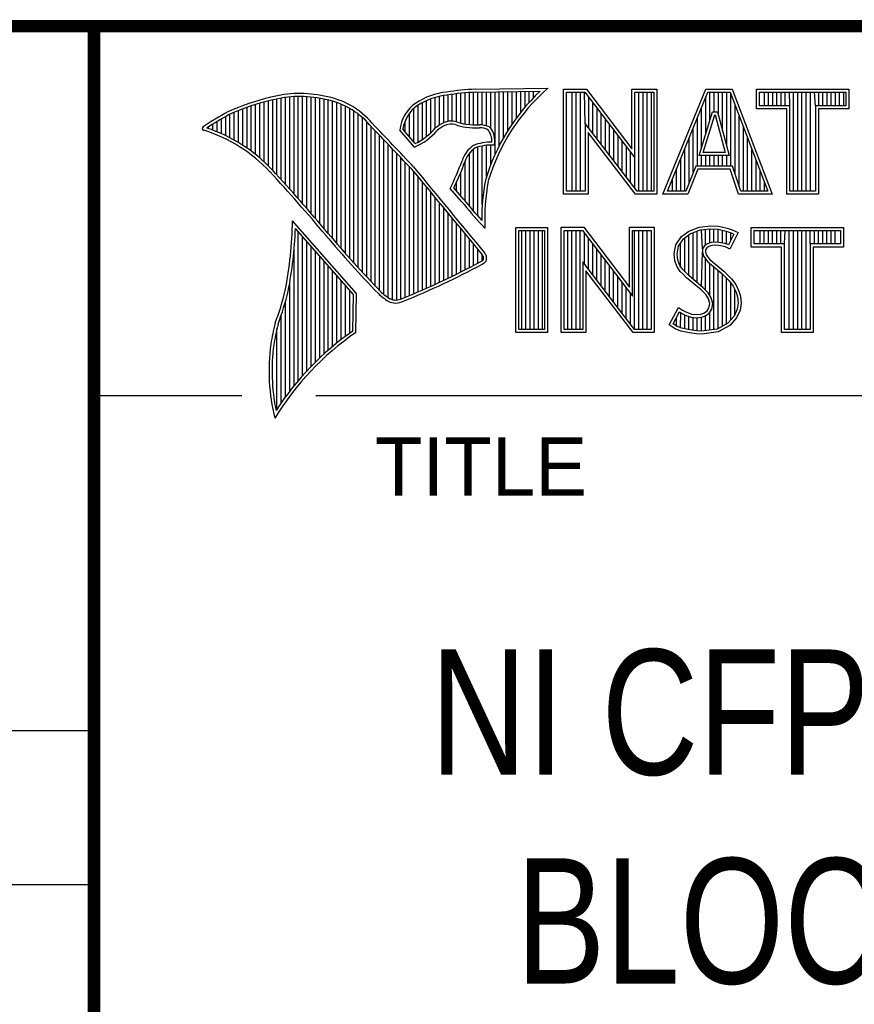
# Model space of a CAD drawing. Header units: inches. Extents: x 0 to 22, y 0 to 17.
# Tile 8 of 18: x 16.3 to 17.6, y 1.4 to 3. Entities that reach past the tile are written whole.
import ezdxf

# ---------------------------------------------------------------- set-up
doc = ezdxf.new("R2010")
doc.units = ezdxf.units.IN
doc.header["$LTSCALE"] = 1.21
doc.header["$MEASUREMENT"] = 0
doc.layers.get('0').update_dxf_attribs({"linetype": 'CONTINUOUS'})
doc.styles.get("Standard").update_dxf_attribs({"font": 'txt', "width": 0.8})

msp = doc.modelspace()

# ---------------------------------------------------------------- linework, layer by layer
at = {"color": 2, "linetype": 'CONTINUOUS'}
for p, q in [((16.3737, 2.9596), (21.5037, 2.9596)), ((16.3737, 2.9596), (16.3737, 1.2496)), ((16.375, 2.96), (21.5, 2.96)), ((16.6806, 2.707), (16.6806, 2.8459)), ((16.6875, 2.6995), (16.6875, 2.8467)), ((16.6943, 2.6918), (16.6943, 2.8472)), ((16.7011, 2.6841), (16.7011, 2.8474)), ((16.708, 2.6764), (16.708, 2.8474)), ((16.7148, 2.6685), (16.7148, 2.847)), ((16.7216, 2.6607), (16.7216, 2.8465)), ((16.7284, 2.6527), (16.7284, 2.8456)), ((16.9196, 2.7966), (16.9196, 2.8459)), ((16.9264, 2.8018), (16.9264, 2.8477)), ((16.9332, 2.8053), (16.9332, 2.849)), ((16.9401, 2.8077), (16.9401, 2.8499)), ((16.9469, 2.8082), (16.9469, 2.8509)), ((16.9537, 2.8069), (16.9537, 2.8518)), ((16.9606, 2.8048), (16.9606, 2.8525)), ((16.9674, 2.8034), (16.9674, 2.8531)), ((16.9742, 2.8027), (16.9742, 2.8536)), ((16.981, 2.8023), (16.981, 2.854)), ((16.9838, 2.8589), (17.0997, 2.8607)), ((16.9839, 2.8541), (17.087, 2.8557)), ((16.9879, 2.802), (16.9879, 2.8542)), ((16.9947, 2.8019), (16.9947, 2.8543)), ((17.0015, 2.8005), (17.0015, 2.8544)), ((17.0083, 2.7963), (17.0083, 2.8545)), ((17.0152, 2.755), (17.0152, 2.8546)), ((17.022, 2.7691), (17.022, 2.8547)), ((17.0288, 2.7817), (17.0288, 2.8548)), ((17.0357, 2.7931), (17.0357, 2.8549)), ((17.0425, 2.8035), (17.0425, 2.855)), ((17.0493, 2.8131), (17.0493, 2.8551)), ((17.0561, 2.822), (17.0561, 2.8552)), ((17.063, 2.8303), (17.063, 2.8553)), ((17.0698, 2.8381), (17.0698, 2.8554)), ((17.0766, 2.8454), (17.0766, 2.8555)), ((17.1243, 2.8592), (17.1609, 2.8592)), ((17.1243, 2.6915), (17.1243, 2.8592)), ((17.1291, 2.8543), (17.1585, 2.8543)), ((17.1291, 2.6963), (17.1291, 2.8543)), ((17.1381, 2.6963), (17.1381, 2.8543)), ((17.1447, 2.6963), (17.1447, 2.8543)), ((17.1514, 2.6963), (17.1514, 2.8543)), ((17.1589, 2.8042), (17.1581, 2.8543)), ((17.1585, 2.8543), (17.2383, 2.7492)), ((17.1609, 2.8592), (17.2334, 2.7636)), ((17.1648, 2.7965), (17.1648, 2.8461)), ((17.2334, 2.8592), (17.2732, 2.8592)), ((17.2334, 2.7636), (17.2334, 2.8592)), ((17.2383, 2.8543), (17.2684, 2.8543)), ((17.2383, 2.7492), (17.2383, 2.8543)), ((17.2449, 2.6963), (17.2449, 2.8543)), ((17.2515, 2.6963), (17.2515, 2.8543)), ((17.2582, 2.6963), (17.2582, 2.8543)), ((17.2649, 2.6963), (17.2649, 2.8543)), ((17.2684, 2.8543), (17.2684, 2.6963)), ((17.2732, 2.8592), (17.2732, 2.6915)), ((17.2831, 2.6915), (17.3516, 2.8591)), ((17.2903, 2.6964), (17.3548, 2.8542)), ((17.3516, 2.8591), (17.3938, 2.8591)), ((17.3517, 2.7882), (17.3517, 2.8465)), ((17.3548, 2.8542), (17.3905, 2.8542)), ((17.3583, 2.8098), (17.3583, 2.8542)), ((17.365, 2.8228), (17.365, 2.8542)), ((17.3717, 2.817), (17.3717, 2.8542)), ((17.3784, 2.7925), (17.3784, 2.8542)), ((17.385, 2.7679), (17.385, 2.8542)), ((17.3905, 2.8542), (17.4504, 2.6964)), ((17.3917, 2.7364), (17.3917, 2.851)), ((17.3938, 2.8591), (17.4574, 2.6915)), ((17.4327, 2.8591), (17.5802, 2.8591)), ((17.4327, 2.8278), (17.4327, 2.8591)), ((17.4375, 2.8542), (17.5753, 2.8542)), ((17.4375, 2.8327), (17.4375, 2.8542)), ((17.4451, 2.8327), (17.4451, 2.8542)), ((17.4518, 2.8327), (17.4518, 2.8542)), ((17.4585, 2.8327), (17.4585, 2.8542)), ((17.4652, 2.8327), (17.4652, 2.8542)), ((17.4718, 2.8327), (17.4718, 2.8542)), ((17.4785, 2.8327), (17.4785, 2.8542)), ((17.4859, 2.8327), (17.4852, 2.8542)), ((17.4919, 2.6964), (17.4919, 2.8542)), ((17.4985, 2.6964), (17.4985, 2.8542)), ((17.5052, 2.6964), (17.5052, 2.8542)), ((17.5119, 2.6964), (17.5119, 2.8542)), ((17.5186, 2.6964), (17.5186, 2.8542)), ((17.5269, 2.8327), (17.5252, 2.8542)), ((17.5319, 2.8327), (17.5319, 2.8542)), ((17.5386, 2.8327), (17.5386, 2.8542)), ((17.5453, 2.8327), (17.5453, 2.8542)), ((17.5519, 2.8327), (17.5519, 2.8542)), ((17.5586, 2.8327), (17.5586, 2.8542)), ((17.5653, 2.8327), (17.5653, 2.8542)), ((17.572, 2.8327), (17.572, 2.8542)), ((17.5753, 2.8542), (17.5753, 2.8327)), ((17.5802, 2.8591), (17.5802, 2.8278)), ((16.6192, 2.765), (16.6192, 2.8301)), ((16.626, 2.7601), (16.626, 2.8325)), ((16.6329, 2.7549), (16.6329, 2.8347)), ((16.6397, 2.7492), (16.6397, 2.8367)), ((16.6465, 2.7431), (16.6465, 2.8386)), ((16.6533, 2.7366), (16.6533, 2.8403)), ((16.6602, 2.7295), (16.6602, 2.8419)), ((16.667, 2.7221), (16.667, 2.8435)), ((16.6738, 2.7146), (16.6738, 2.8449)), ((16.7353, 2.6447), (16.7353, 2.8445)), ((16.7421, 2.6366), (16.7421, 2.8431)), ((16.7489, 2.6285), (16.7489, 2.8417)), ((16.7557, 2.6204), (16.7557, 2.84)), ((16.7626, 2.6125), (16.7626, 2.8378)), ((16.7694, 2.6046), (16.7694, 2.8352)), ((16.7762, 2.5968), (16.7762, 2.8321)), ((16.8923, 2.7747), (16.8923, 2.8335)), ((16.8991, 2.7788), (16.8991, 2.8375)), ((16.9059, 2.7837), (16.9059, 2.8408)), ((16.9128, 2.7896), (16.9128, 2.8436)), ((17.1714, 2.7879), (17.1714, 2.8373)), ((17.345, 2.7666), (17.345, 2.8302)), ((17.3984, 2.7232), (17.3984, 2.8334)), ((17.4859, 2.8327), (17.4375, 2.8327)), ((17.4859, 2.6964), (17.4859, 2.8327)), ((17.5753, 2.8327), (17.5269, 2.8327)), ((17.5269, 2.8327), (17.5269, 2.6964)), ((16.5851, 2.7849), (16.5851, 2.8154)), ((16.5919, 2.7815), (16.5919, 2.819)), ((16.5987, 2.7778), (16.5987, 2.8221)), ((16.6055, 2.7738), (16.6055, 2.8249)), ((16.6124, 2.7696), (16.6124, 2.8276)), ((16.7831, 2.5891), (16.7831, 2.8284)), ((16.7899, 2.5815), (16.7899, 2.8242)), ((16.7967, 2.5739), (16.7967, 2.8193)), ((16.8786, 2.783), (16.8786, 2.8206)), ((16.8855, 2.7749), (16.8855, 2.8281)), ((17.1781, 2.7792), (17.1781, 2.8285)), ((17.1848, 2.7705), (17.1848, 2.8197)), ((17.3383, 2.7364), (17.3383, 2.8138)), ((17.3409, 2.7533), (17.3624, 2.8228)), ((17.3475, 2.7581), (17.3659, 2.8179)), ((17.3624, 2.8228), (17.3701, 2.8228)), ((17.3659, 2.8179), (17.3664, 2.8179)), ((17.3664, 2.8179), (17.3827, 2.7581)), ((17.3701, 2.8228), (17.389, 2.7533)), ((17.4051, 2.7034), (17.4051, 2.8158)), ((17.481, 2.8278), (17.4327, 2.8278)), ((17.481, 2.6915), (17.481, 2.8278)), ((17.5802, 2.8278), (17.5318, 2.8278)), ((17.5318, 2.8278), (17.5318, 2.6915)), ((16.5578, 2.796), (16.5578, 2.7989)), ((16.5646, 2.7936), (16.5646, 2.8033)), ((16.5714, 2.7909), (16.5714, 2.8075)), ((16.5782, 2.788), (16.5782, 2.8116)), ((16.8035, 2.5665), (16.8035, 2.8136)), ((16.8104, 2.5591), (16.8104, 2.807)), ((16.8172, 2.5519), (16.8172, 2.7996)), ((16.8718, 2.791), (16.8718, 2.8085)), ((17.2418, 2.6963), (17.1589, 2.8042)), ((17.1589, 2.8042), (17.1589, 2.6963)), ((17.1915, 2.7618), (17.1915, 2.8109)), ((17.1981, 2.7531), (17.1981, 2.8021)), ((17.4118, 2.6964), (17.4118, 2.7982)), ((16.824, 2.5447), (16.824, 2.7924)), ((16.8308, 2.5375), (16.8308, 2.7853)), ((16.8864, 2.7664), (16.8632, 2.7937)), ((16.8877, 2.7723), (16.8682, 2.7952)), ((17.2395, 2.6915), (17.1637, 2.7899)), ((17.1637, 2.7899), (17.1637, 2.6915)), ((17.2048, 2.7445), (17.2048, 2.7933)), ((17.2115, 2.7358), (17.2115, 2.7845)), ((17.3316, 2.7267), (17.3316, 2.7975)), ((16.8377, 2.5314), (16.8377, 2.7781)), ((16.8445, 2.5262), (16.8445, 2.7709)), ((16.9947, 2.6748), (16.9947, 2.7683)), ((17.0015, 2.7195), (17.0015, 2.7694)), ((17.0083, 2.7388), (17.0083, 2.7698)), ((17.2182, 2.7271), (17.2182, 2.7757)), ((17.2248, 2.7184), (17.2248, 2.7669)), ((17.325, 2.7101), (17.325, 2.7812)), ((17.4184, 2.6964), (17.4184, 2.7806)), ((16.8513, 2.523), (16.8513, 2.7637)), ((16.8581, 2.5224), (16.8581, 2.7565)), ((16.9742, 2.672), (16.9742, 2.7568)), ((16.981, 2.664), (16.981, 2.7634)), ((16.9879, 2.6563), (16.9879, 2.7665)), ((17.2315, 2.7098), (17.2315, 2.7581)), ((17.3183, 2.6964), (17.3183, 2.7648)), ((17.389, 2.7533), (17.3409, 2.7533)), ((17.345, 2.7364), (17.345, 2.7533)), ((17.3827, 2.7581), (17.3475, 2.7581)), ((17.3517, 2.7364), (17.3517, 2.7533)), ((17.3583, 2.7364), (17.3583, 2.7533)), ((17.365, 2.7364), (17.365, 2.7533)), ((17.3717, 2.7364), (17.3717, 2.7533)), ((17.3784, 2.7364), (17.3784, 2.7533)), ((17.385, 2.7364), (17.385, 2.7533)), ((17.4251, 2.6964), (17.4251, 2.763)), ((16.865, 2.5241), (16.865, 2.7493)), ((16.8718, 2.527), (16.8718, 2.7421)), ((16.9674, 2.6802), (16.9674, 2.7444)), ((17.2382, 2.7011), (17.2383, 2.7492)), ((17.3116, 2.6964), (17.3116, 2.7485)), ((17.3356, 2.7364), (17.3195, 2.6964)), ((17.394, 2.7364), (17.3356, 2.7364)), ((17.4074, 2.6964), (17.394, 2.7364)), ((17.4318, 2.6964), (17.4318, 2.7455)), ((16.8786, 2.5298), (16.8786, 2.7348)), ((16.8855, 2.5327), (16.8855, 2.727)), ((16.9606, 2.6882), (16.9606, 2.7266)), ((17.3049, 2.6964), (17.3049, 2.7322)), ((17.3388, 2.7316), (17.3228, 2.6915)), ((17.3905, 2.7316), (17.3388, 2.7316)), ((17.4039, 2.6915), (17.3905, 2.7316)), ((17.4385, 2.6964), (17.4385, 2.7279)), ((16.8923, 2.5356), (16.8923, 2.7187)), ((16.8991, 2.5385), (16.8991, 2.7104)), ((16.9537, 2.696), (16.9537, 2.7109)), ((17.2983, 2.6964), (17.2983, 2.7158)), ((17.4451, 2.6964), (17.4451, 2.7103)), ((16.9059, 2.5415), (16.9059, 2.7022)), ((16.9128, 2.5446), (16.9128, 2.6939)), ((16.9616, 2.6797), (16.9434, 2.7005)), ((16.9653, 2.6828), (16.9492, 2.7013)), ((17.1637, 2.6915), (17.1243, 2.6915)), ((17.1589, 2.6963), (17.1291, 2.6963)), ((17.2732, 2.6915), (17.2395, 2.6915)), ((17.2684, 2.6963), (17.2418, 2.6963)), ((17.3228, 2.6915), (17.2831, 2.6915)), ((17.3195, 2.6964), (17.2903, 2.6964)), ((17.4574, 2.6915), (17.4039, 2.6915)), ((17.4504, 2.6964), (17.4074, 2.6964)), ((17.5318, 2.6915), (17.481, 2.6915)), ((17.5269, 2.6964), (17.4859, 2.6964)), ((16.9196, 2.5477), (16.9196, 2.6856)), ((16.9264, 2.5508), (16.9264, 2.6774)), ((16.9332, 2.554), (16.9332, 2.6691)), ((16.9401, 2.5573), (16.9401, 2.6608)), ((16.7939, 2.533), (16.6919, 2.6489)), ((16.9469, 2.5606), (16.9469, 2.6526)), ((16.9537, 2.5639), (16.9537, 2.6443)), ((16.999, 2.637), (16.9946, 2.6418)), ((17.3412, 2.639), (17.3596, 2.641)), ((17.3596, 2.641), (17.372, 2.6402)), ((16.789, 2.5312), (16.6964, 2.6365)), ((16.7011, 2.3939), (16.7011, 2.6311)), ((16.9606, 2.5673), (16.9606, 2.6361)), ((16.9674, 2.5708), (16.9674, 2.6278)), ((17.0482, 2.6383), (17.0988, 2.6383)), ((17.0482, 2.4708), (17.0482, 2.6383)), ((17.0531, 2.6334), (17.0939, 2.6334)), ((17.0531, 2.4756), (17.0531, 2.6334)), ((17.0577, 2.4756), (17.0577, 2.6334)), ((17.0644, 2.4756), (17.0644, 2.6334)), ((17.071, 2.4756), (17.071, 2.6334)), ((17.0777, 2.4756), (17.0777, 2.6334)), ((17.0844, 2.4756), (17.0844, 2.6334)), ((17.0911, 2.4756), (17.0911, 2.6334)), ((17.0939, 2.6334), (17.0939, 2.4756)), ((17.0988, 2.6383), (17.0988, 2.4708)), ((17.1205, 2.6385), (17.1571, 2.6385)), ((17.1205, 2.4708), (17.1205, 2.6385)), ((17.1253, 2.6336), (17.1547, 2.6336)), ((17.1253, 2.4756), (17.1253, 2.6336)), ((17.1311, 2.4756), (17.1311, 2.6336)), ((17.1378, 2.4756), (17.1378, 2.6336)), ((17.1445, 2.4756), (17.1445, 2.6336)), ((17.1511, 2.4756), (17.1511, 2.6336)), ((17.1547, 2.6336), (17.2345, 2.5284)), ((17.1571, 2.6385), (17.2296, 2.5429)), ((17.1578, 2.5799), (17.1578, 2.6295)), ((17.2296, 2.6385), (17.2694, 2.6385)), ((17.2296, 2.5429), (17.2296, 2.6385)), ((17.2345, 2.6336), (17.2646, 2.6336)), ((17.2345, 2.5284), (17.2345, 2.6336)), ((17.2379, 2.4756), (17.2379, 2.6336)), ((17.2446, 2.4756), (17.2446, 2.6336)), ((17.2513, 2.4756), (17.2513, 2.6336)), ((17.2579, 2.4756), (17.2579, 2.6336)), ((17.2646, 2.6336), (17.2646, 2.4756)), ((17.2694, 2.6385), (17.2694, 2.4708)), ((17.3127, 2.6238), (17.3245, 2.6324)), ((17.3162, 2.6204), (17.3269, 2.6281)), ((17.3245, 2.6324), (17.3412, 2.639)), ((17.3247, 2.561), (17.3247, 2.6265)), ((17.3269, 2.6281), (17.3424, 2.6343)), ((17.3314, 2.5555), (17.3314, 2.6299)), ((17.338, 2.5499), (17.338, 2.6326)), ((17.3424, 2.6343), (17.3597, 2.6362)), ((17.3466, 2.6041), (17.3447, 2.6345)), ((17.3514, 2.6103), (17.3514, 2.6353)), ((17.3581, 2.6135), (17.3581, 2.636)), ((17.3597, 2.6362), (17.3713, 2.6354)), ((17.3647, 2.6146), (17.3647, 2.6358)), ((17.3713, 2.6354), (17.3843, 2.6326)), ((17.3714, 2.6146), (17.3714, 2.6353)), ((17.372, 2.6402), (17.3856, 2.6373)), ((17.3781, 2.6134), (17.3781, 2.6339)), ((17.3843, 2.6326), (17.3921, 2.6299)), ((17.3848, 2.6117), (17.3848, 2.6324)), ((17.3856, 2.6373), (17.3939, 2.6344)), ((17.3966, 2.6278), (17.3879, 2.6106)), ((17.4031, 2.6301), (17.3899, 2.6036)), ((17.3914, 2.6176), (17.3914, 2.6301)), ((17.3921, 2.6299), (17.3966, 2.6278)), ((17.3939, 2.6344), (17.4031, 2.6301)), ((17.4242, 2.6383), (17.5717, 2.6383)), ((17.4242, 2.607), (17.4242, 2.6383)), ((17.429, 2.6334), (17.5669, 2.6334)), ((17.429, 2.6119), (17.429, 2.6334)), ((17.4382, 2.6119), (17.4382, 2.6334)), ((17.4448, 2.6119), (17.4448, 2.6334)), ((17.4515, 2.6119), (17.4515, 2.6334)), ((17.4582, 2.6119), (17.4582, 2.6334)), ((17.4649, 2.6119), (17.4649, 2.6334)), ((17.4716, 2.6119), (17.4716, 2.6334)), ((17.4774, 2.6119), (17.4782, 2.6334)), ((17.4849, 2.4756), (17.4849, 2.6334)), ((17.4916, 2.4756), (17.4916, 2.6334)), ((17.4983, 2.4756), (17.4983, 2.6334)), ((17.5049, 2.4756), (17.5049, 2.6334)), ((17.5116, 2.4756), (17.5116, 2.6334)), ((17.5185, 2.6119), (17.5183, 2.6334)), ((17.525, 2.6119), (17.525, 2.6334)), ((17.5316, 2.6119), (17.5316, 2.6334)), ((17.5383, 2.6119), (17.5383, 2.6334)), ((17.545, 2.6119), (17.545, 2.6334)), ((17.5517, 2.6119), (17.5517, 2.6334)), ((17.5583, 2.6119), (17.5583, 2.6334)), ((17.5669, 2.6334), (17.5669, 2.6119)), ((17.5717, 2.6383), (17.5717, 2.607)), ((16.708, 2.4018), (16.708, 2.6233)), ((16.7148, 2.4093), (16.7148, 2.6156)), ((16.9742, 2.5743), (16.9742, 2.6195)), ((16.981, 2.5778), (16.981, 2.6113)), ((17.1645, 2.5712), (17.1645, 2.6207)), ((17.1712, 2.5625), (17.1712, 2.6119)), ((17.3009, 2.5961), (17.3037, 2.6105)), ((17.3037, 2.6105), (17.3127, 2.6238)), ((17.3083, 2.6086), (17.3162, 2.6204)), ((17.3113, 2.5744), (17.3113, 2.6131)), ((17.318, 2.5677), (17.318, 2.6217)), ((17.3543, 2.6124), (17.3497, 2.609)), ((17.3604, 2.6142), (17.3543, 2.6124)), ((17.3664, 2.6148), (17.3604, 2.6142)), ((17.3665, 2.6099), (17.3614, 2.6094)), ((17.3726, 2.6145), (17.3664, 2.6148)), ((17.372, 2.6097), (17.3665, 2.6099)), ((17.3807, 2.6079), (17.372, 2.6097)), ((17.3819, 2.6126), (17.3726, 2.6145)), ((17.3873, 2.6109), (17.3819, 2.6126)), ((17.3879, 2.6106), (17.3873, 2.6109)), ((17.4774, 2.6119), (17.429, 2.6119)), ((17.4774, 2.4756), (17.4774, 2.6119)), ((17.5669, 2.6119), (17.5185, 2.6119)), ((17.5185, 2.6119), (17.5185, 2.4756)), ((16.6943, 2.3857), (16.6943, 2.603)), ((16.7216, 2.4165), (16.7216, 2.6078)), ((16.7284, 2.4233), (16.7284, 2.6001)), ((16.9879, 2.5814), (16.9879, 2.603)), ((16.9947, 2.5853), (16.9947, 2.5948)), ((17.1778, 2.5539), (17.1778, 2.6031)), ((17.1845, 2.5452), (17.1845, 2.5943)), ((17.302, 2.5852), (17.3009, 2.5961)), ((17.3058, 2.5959), (17.3083, 2.6086)), ((17.3068, 2.5863), (17.3058, 2.5959)), ((17.3447, 2.5443), (17.3461, 2.5993)), ((17.3466, 2.6041), (17.3461, 2.5993)), ((17.3461, 2.5993), (17.3477, 2.5922)), ((17.3497, 2.609), (17.3466, 2.6041)), ((17.3513, 2.6025), (17.351, 2.5996)), ((17.351, 2.5996), (17.3521, 2.5944)), ((17.3533, 2.6056), (17.3513, 2.6025)), ((17.3521, 2.5944), (17.3582, 2.5869)), ((17.3565, 2.6079), (17.3533, 2.6056)), ((17.3614, 2.6094), (17.3565, 2.6079)), ((17.3853, 2.6065), (17.3807, 2.6079)), ((17.3899, 2.6036), (17.3853, 2.6065)), ((17.4726, 2.607), (17.4242, 2.607)), ((17.4726, 2.4708), (17.4726, 2.607)), ((17.5717, 2.607), (17.5233, 2.607)), ((17.5233, 2.607), (17.5233, 2.4708)), ((16.7353, 2.4299), (16.7353, 2.5923)), ((16.7421, 2.4363), (16.7421, 2.5846)), ((17.238, 2.4756), (17.1551, 2.5834)), ((17.1551, 2.5834), (17.1551, 2.4756)), ((17.1912, 2.5365), (17.1912, 2.5855)), ((17.3058, 2.5754), (17.302, 2.5852)), ((17.3101, 2.5777), (17.3068, 2.5863)), ((17.3477, 2.5922), (17.3547, 2.5835)), ((17.3514, 2.5381), (17.3514, 2.5876)), ((17.3547, 2.5835), (17.3771, 2.5649)), ((17.3581, 2.5298), (17.3581, 2.5807)), ((17.3582, 2.5869), (17.3804, 2.5685)), ((16.7489, 2.4424), (16.7489, 2.5768)), ((16.7557, 2.4482), (16.7557, 2.569)), ((17.2356, 2.4708), (17.1599, 2.5692)), ((17.1599, 2.5692), (17.1599, 2.4708)), ((17.1979, 2.5278), (17.1979, 2.5767)), ((17.2045, 2.5192), (17.2045, 2.5679)), ((17.3109, 2.5679), (17.3058, 2.5754)), ((17.3147, 2.571), (17.3101, 2.5777)), ((17.3153, 2.5636), (17.3109, 2.5679)), ((17.3243, 2.5614), (17.3147, 2.571)), ((17.321, 2.5578), (17.3153, 2.5636)), ((17.3647, 2.4755), (17.3647, 2.5752)), ((17.3714, 2.4763), (17.3714, 2.5696)), ((17.3771, 2.5649), (17.383, 2.559)), ((17.3781, 2.4808), (17.3781, 2.5639)), ((17.3804, 2.5685), (17.3864, 2.5624)), ((17.3864, 2.5624), (17.3925, 2.5561)), ((16.6875, 2.377), (16.6875, 2.5502)), ((16.7626, 2.4538), (16.7626, 2.5613)), ((16.7694, 2.4592), (16.7694, 2.5535)), ((17.2112, 2.5105), (17.2112, 2.5591)), ((17.2179, 2.5018), (17.2179, 2.5503)), ((17.3441, 2.5385), (17.321, 2.5578)), ((17.3474, 2.5421), (17.3243, 2.5614)), ((17.383, 2.559), (17.3888, 2.5529)), ((17.3848, 2.4834), (17.3848, 2.5571)), ((17.3888, 2.5529), (17.3953, 2.5446)), ((17.3914, 2.4908), (17.3914, 2.5495)), ((17.3925, 2.5561), (17.3994, 2.5472)), ((17.3994, 2.5472), (17.4046, 2.5368)), ((16.7762, 2.4644), (16.7762, 2.5458)), ((16.7831, 2.4694), (16.7831, 2.538)), ((16.788, 2.4729), (16.789, 2.5312)), ((16.7927, 2.4704), (16.7939, 2.533)), ((17.2246, 2.4931), (17.2246, 2.5415)), ((17.2312, 2.4844), (17.2312, 2.5327)), ((17.3516, 2.5311), (17.3441, 2.5385)), ((17.3554, 2.5341), (17.3474, 2.5421)), ((17.3559, 2.5241), (17.3516, 2.5311)), ((17.3604, 2.5261), (17.3554, 2.5341)), ((17.3953, 2.5446), (17.4001, 2.535)), ((17.3981, 2.4982), (17.3981, 2.5389)), ((17.4001, 2.535), (17.4024, 2.5275)), ((17.4046, 2.5368), (17.4072, 2.5285)), ((16.6806, 2.368), (16.6806, 2.52)), ((17.3579, 2.5169), (17.3559, 2.5241)), ((17.3565, 2.5097), (17.3579, 2.5169)), ((17.3629, 2.5171), (17.3604, 2.5261)), ((17.3611, 2.5079), (17.3629, 2.5171)), ((17.4031, 2.5174), (17.4016, 2.5077)), ((17.4024, 2.5275), (17.4031, 2.5174)), ((17.408, 2.5172), (17.4063, 2.5063)), ((17.4072, 2.5285), (17.408, 2.5172)), ((17.2931, 2.483), (17.3081, 2.5106)), ((17.2995, 2.4845), (17.3097, 2.5034)), ((17.3081, 2.5106), (17.3144, 2.506)), ((17.3097, 2.5034), (17.3119, 2.5018)), ((17.3113, 2.478), (17.3119, 2.5018)), ((17.3119, 2.5018), (17.3189, 2.4983)), ((17.3144, 2.506), (17.3207, 2.5028)), ((17.3207, 2.5028), (17.3291, 2.5)), ((17.3291, 2.5), (17.3366, 2.4991)), ((17.3366, 2.4991), (17.3435, 2.4997)), ((17.3435, 2.4997), (17.3487, 2.5017)), ((17.3487, 2.5017), (17.3536, 2.5051)), ((17.351, 2.4974), (17.3572, 2.5017)), ((17.3536, 2.5051), (17.3565, 2.5097)), ((17.3572, 2.5017), (17.3611, 2.5079)), ((17.3581, 2.4746), (17.3581, 2.5024)), ((17.4016, 2.5077), (17.3967, 2.4966)), ((17.4063, 2.5063), (17.4008, 2.4939)), ((16.6738, 2.3584), (16.6738, 2.4982)), ((17.3049, 2.4809), (17.2995, 2.4845)), ((17.3047, 2.481), (17.3047, 2.4941)), ((17.318, 2.4765), (17.318, 2.4986)), ((17.3189, 2.4983), (17.328, 2.4952)), ((17.3247, 2.475), (17.3247, 2.4963)), ((17.328, 2.4952), (17.3365, 2.4942)), ((17.3314, 2.474), (17.3314, 2.4948)), ((17.3365, 2.4942), (17.3446, 2.4949)), ((17.338, 2.473), (17.338, 2.494)), ((17.3446, 2.4949), (17.351, 2.4974)), ((17.3447, 2.4728), (17.3447, 2.4949)), ((17.3514, 2.4737), (17.3514, 2.4975)), ((17.3868, 2.4857), (17.3699, 2.4761)), ((17.3967, 2.4966), (17.3868, 2.4857)), ((17.4008, 2.4939), (17.3899, 2.4818)), ((16.667, 2.3482), (16.667, 2.477)), ((17.0988, 2.4708), (17.0482, 2.4708)), ((17.0939, 2.4756), (17.0531, 2.4756)), ((17.1599, 2.4708), (17.1205, 2.4708)), ((17.1551, 2.4756), (17.1253, 2.4756)), ((17.2694, 2.4708), (17.2356, 2.4708)), ((17.2646, 2.4756), (17.238, 2.4756)), ((17.3026, 2.4766), (17.2931, 2.483)), ((17.3118, 2.4729), (17.3026, 2.4766)), ((17.3132, 2.4775), (17.3049, 2.4809)), ((17.3254, 2.47), (17.3118, 2.4729)), ((17.3262, 2.4748), (17.3132, 2.4775)), ((17.3369, 2.4683), (17.3254, 2.47)), ((17.3373, 2.4731), (17.3262, 2.4748)), ((17.3452, 2.468), (17.3369, 2.4683)), ((17.345, 2.4729), (17.3373, 2.4731)), ((17.3699, 2.4761), (17.345, 2.4729)), ((17.3714, 2.4714), (17.3452, 2.468)), ((17.3899, 2.4818), (17.3714, 2.4714)), ((17.5233, 2.4708), (17.4726, 2.4708)), ((17.5185, 2.4756), (17.4774, 2.4756)), ((16.375, 2.37), (16.6109, 2.37)), ((16.7288, 2.37), (21.5, 2.37)), ((13.61, 1.835), (16.375, 1.835)), ((16.375, 1.5888), (13.61, 1.5888))]:
    msp.add_line(p, q, dxfattribs=at)
at = {"color": 7, "linetype": 'CONTINUOUS', "const_width": 0.02}
for points in [[(13.6, 2.9595), (21.5, 2.96)], [(16.375, 2.96), (16.375, 0.5)]]:
    msp.add_lwpolyline(points, dxfattribs=at)
at = {"color": 2, "linetype": 'CONTINUOUS'}
for centre, radius, start, end in [((16.7315, 2.5144), 0.3399, 102.6162, 114.8514), ((16.7034, 2.6747), 0.1775, 77.2819, 105.0682), ((16.7034, 2.6747), 0.1727, 77.2314, 105.1003), ((16.7222, 2.7226), 0.1269, 40.2333, 80.7735), ((16.9502, 2.7423), 0.1128, 96.3009, 123.1685), ((16.9502, 2.7423), 0.108, 96.2443, 123.1259), ((17.0005, 2.4511), 0.4082, 92.3475, 98.8367), ((17.0005, 2.4511), 0.4034, 92.3569, 98.8525), ((17.308, 2.6221), 0.3216, 133.4014, 163.4571), ((17.308, 2.6221), 0.3168, 131.1193, 163.4132), ((16.7315, 2.5144), 0.3351, 102.5989, 114.8296), ((16.7222, 2.7226), 0.1221, 40.1653, 80.8429), ((16.923, 2.7875), 0.0602, 125.032, 174.0466), ((16.923, 2.7875), 0.0554, 125.1142, 171.9572), ((16.7759, 2.4698), 0.3996, 117.9347, 124.5691), ((16.7759, 2.4698), 0.3948, 117.954, 124.0374), ((16.5507, 2.7963), 0.00298, 121.3543, 265.8048), ((9.1994, -4.4938), 10.5463, 43.2461, 43.76704), ((9.199, -4.4944), 10.5518, 43.24607, 43.76701), ((16.9517, 2.7612), 0.0478, 112.9196, 132.2699), ((16.9517, 2.7612), 0.043, 112.6662, 131.9321), ((16.9455, 2.7813), 0.0269, 72.6128, 117.3853), ((16.9455, 2.7813), 0.0221, 72.9381, 117.8635), ((16.977, 2.8697), 0.0718, 249.5515, 263.1636), ((16.977, 2.8697), 0.067, 249.4455, 263.1373), ((16.9944, 3.0501), 0.253, 264.1107, 269.1006), ((16.9944, 3.0501), 0.2482, 264.1189, 269.068), ((16.9917, 2.7681), 0.0339, 64.4685, 92.2537), ((16.9825, 2.7769), 0.0323, 347.1178, 42.4037), ((16.4773, 2.5601), 0.2445, 43.1672, 72.5708), ((16.4772, 2.5601), 0.2493, 43.1664, 71.8497), ((16.8429, 2.8642), 0.107, 293.9928, 318.4439), ((16.8429, 2.8642), 0.1022, 295.9966, 318.5916), ((16.9917, 2.7681), 0.0291, 66.3231, 92.5053), ((16.9825, 2.7769), 0.0275, 355.2987, 40.4494), ((17.0047, 2.732), 0.0441, 122.6948, 163.4996), ((17.0094, 2.698), 0.0767, 89.6565, 111.8738), ((17.0094, 2.698), 0.0719, 86.3769, 111.5054), ((17.0047, 2.732), 0.0393, 123.3496, 163.7165), ((16.5488, 2.8964), 0.4406, 333.6063, 339.8409), ((16.5488, 2.8963), 0.4454, 334.022, 339.8635), ((14.6645, 0.8858), 2.7122, 39.9143, 42.7655), ((14.6639, 0.8852), 2.7178, 39.9159, 42.7668), ((117.205, 85.4976), 130.0576, 219.522219, 219.6006), ((117.1292, 85.4341), 129.954, 219.521832, 219.600442), ((17.3248, 2.6518), 0.3309, 169.2392, 180.3763), ((17.3248, 2.6518), 0.3261, 169.2807, 182.6075), ((17.5234, 3.1364), 0.724, 219.1087, 223.0885), ((17.5234, 3.1364), 0.7192, 219.1032, 222.5932), ((16.0461, 2.6599), 0.6459, 349.0852, 359.0204), ((16.0461, 2.6599), 0.6507, 349.0758, 357.94), ((18.1342, 3.7937), 1.815, 220.0434, 224.0127), ((18.1343, 3.7937), 1.8102, 220.042, 224.0069), ((16.9709, 2.5786), 0.0288, 26.3697, 33.9), ((16.9709, 2.5786), 0.0336, 24.6866, 34.3242), ((16.3916, 3.7016), 1.269, 291.9871, 298.2491), ((16.3917, 3.7016), 1.2737, 291.9984, 298.2504), ((16.98, 2.6057), 0.0252, 299.2501, 311.2614), ((16.98, 2.6057), 0.03, 299.1847, 314.8198), ((16.9687, 2.5899), 0.028, 353.6797, 3.043), ((16.9687, 2.5899), 0.0328, 350.4758, 4.7759), ((16.2632, 2.6388), 0.4292, 339.0712, 346.3669), ((16.2632, 2.6388), 0.434, 339.1085, 346.381), ((16.9079, 2.6176), 0.116, 227.0911, 236.9191), ((16.9079, 2.6176), 0.1112, 227.1627, 236.7917), ((16.8565, 2.5437), 0.0261, 242.8484, 298.0511), ((16.8565, 2.5437), 0.0213, 243.4913, 298.7009), ((17.0658, 2.3848), 0.4141, 165.9359, 170.6858), ((17.0658, 2.3848), 0.4093, 165.9761, 170.6762), ((17.0508, 2.0969), 0.454, 124.6428, 148.5563), ((17.0508, 2.0969), 0.4588, 124.9509, 147.098), ((16.9723, 2.4095), 0.318, 172.3562, 193.7958), ((16.9723, 2.4095), 0.3132, 172.3688, 191.6866)]:
    msp.add_arc(centre, radius, start, end, dxfattribs=at)

# ---------------------------------------------------------------- texts
msp.add_text('TITLE', height=0.093, dxfattribs=at).set_placement((16.8235, 2.21))
at = {"color": 7, "linetype": 'CONTINUOUS', "insert": (18.9387, 1.9646), "char_height": 0.2, "width": 5.12, "attachment_point": 2}
msp.add_mtext('NI CFP-CB-4 PROBEABLE CONNECTOR \\PBLOCK WITH FRONT ACCESSIBILITY', dxfattribs=at)

doc.saveas('drawing.dxf')
